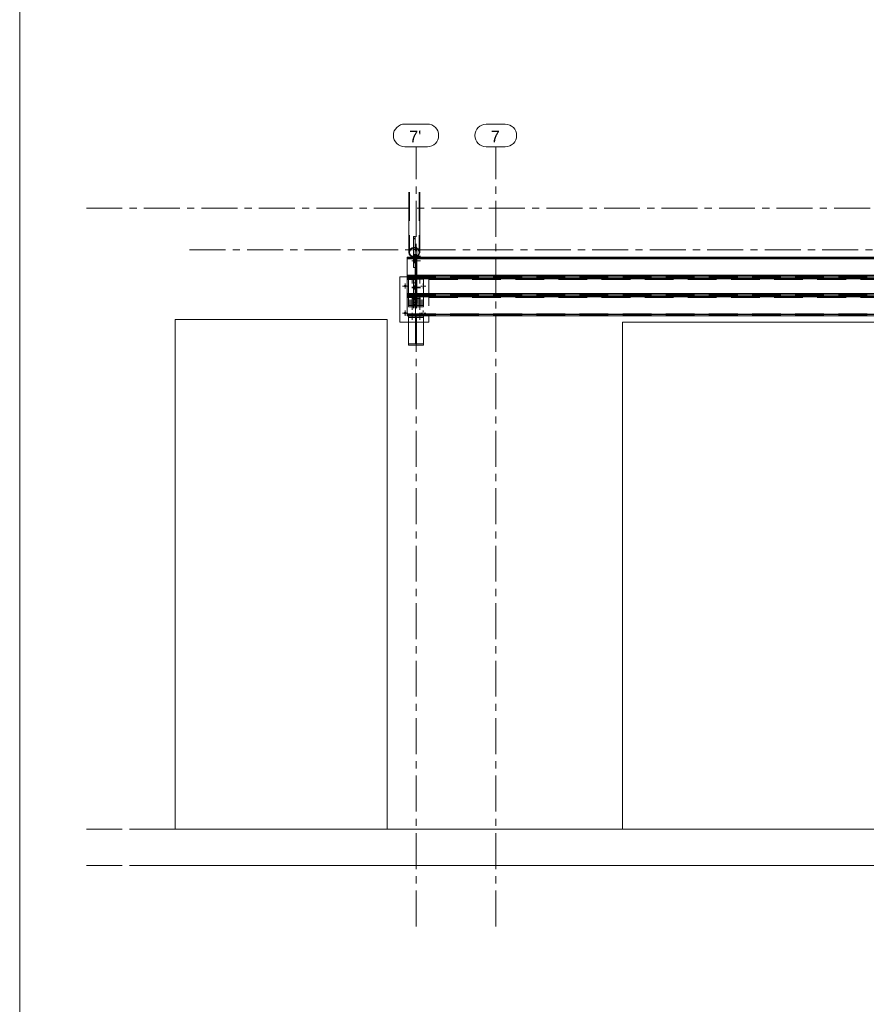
# Model space of a CAD drawing. Header units: millimetres. Extents: x 3 to 1173, y 5 to 825.
# Tile 1 of 22: x 5 to 192, y 223 to 440. Entities that reach past the tile are written whole.
import ezdxf

# ---------------------------------------------------------------- set-up
doc = ezdxf.new("R2010")
doc.units = ezdxf.units.MM
doc.linetypes.add('AXES', pattern=[12.7, 7.9375, -1.5875, 1.5875, -1.5875])
doc.linetypes.add('INTERROMPUX2', pattern=[9.525, 6.35, -3.175])
for name, color, linetype, lineweight in [('Boulon', 7, 'Continuous', 0), ('Classe 1', 7, 'Continuous', 0), ('Classe 2', 1, 'Continuous', 0), ('Feuille dessin', 5, 'Continuous', 0), ('Maillage', 1, 'Continuous', 0)]:
    doc.layers.add(name, color=color, linetype=linetype, lineweight=lineweight)
doc.styles.add('ARIAL', font='ARIAL.TTF')

# ---------------------------------------------------------------- blocks, each defined once
blk = doc.blocks.new('*A28')
at = {"layer": 'Feuille dessin', "linetype": 'Continuous', "lineweight": 0}
blk.add_line((5, 825), (5, 5), dxfattribs=at)
blk = doc.blocks.new('*A145')
at = {"layer": 'Maillage', "linetype": 'AXES', "lineweight": 0}
blk.add_line((19.72, 253.25), (618.6, 253.25), dxfattribs=at)
blk = doc.blocks.new('*A146')
at = {"layer": 'Maillage', "linetype": 'AXES', "lineweight": 0}
blk.add_line((19.72, 261.25), (618.6, 261.25), dxfattribs=at)
blk = doc.blocks.new('*A147')
at = {"layer": 'Maillage', "linetype": 'AXES', "lineweight": 0}
blk.add_line((19.72, 398.45), (618.6, 398.45), dxfattribs=at)
blk = doc.blocks.new('*A148')
at = {"layer": 'Maillage', "linetype": 'AXES', "lineweight": 0}
blk.add_line((42.52, 253.25), (618.6, 253.25), dxfattribs=at)
blk = doc.blocks.new('*A149')
at = {"layer": 'Maillage', "linetype": 'AXES', "lineweight": 0}
blk.add_line((42.52, 261.25), (618.6, 261.25), dxfattribs=at)
blk = doc.blocks.new('*A150')
at = {"layer": 'Maillage', "linetype": 'AXES', "lineweight": 0}
blk.add_line((42.52, 389.25), (568.84, 389.25), dxfattribs=at)
blk = doc.blocks.new('*A151')
at = {"layer": 'Classe 1', "linetype": 'Continuous', "lineweight": 0}
for p, q in [((86.12, 373.85), (39.32, 373.85)), ((39.32, 373.85), (39.32, 261.25)), ((86.12, 261.25), (86.12, 373.85)), ((217.72, 373.25), (138.12, 373.25)), ((138.12, 373.25), (138.12, 261.25)), ((39.32, 261.25), (29.72, 261.25)), ((86.12, 261.25), (138.12, 261.25))]:
    blk.add_line(p, q, dxfattribs=at)
blk = doc.blocks.new('*A152')
at = {"layer": 'Classe 2', "linetype": 'Continuous', "lineweight": 0}
for p, q in [((90.52, 387.62), (90.52, 383.62)), ((90.52, 387.62), (91.92, 387.62)), ((90.52, 387.48), (91.92, 387.48)), ((92.72, 387.62), (518.64, 387.62)), ((92.72, 387.48), (518.64, 387.48)), ((90.52, 387.23), (91.92, 387.23)), ((92.72, 387.23), (518.64, 387.23))]:
    blk.add_line(p, q, dxfattribs=at)
at = {"layer": 'Classe 2', "linetype": 'INTERROMPUX2', "lineweight": 0}
for p, q in [((90.52, 387.37), (520.84, 387.37)), ((90.52, 387.3), (520.84, 387.3)), ((90.52, 387.3), (520.84, 387.3)), ((91.92, 387.62), (92.72, 387.62)), ((91.92, 387.48), (92.72, 387.48)), ((91.92, 387.23), (92.72, 387.23)), ((90.52, 383.62), (90.52, 382.69)), ((90.52, 383.08), (520.84, 383.08)), ((90.52, 383.01), (520.84, 383.01)), ((90.52, 383.01), (520.84, 383.01)), ((520.84, 382.94), (90.52, 382.94)), ((90.52, 382.83), (520.84, 382.83)), ((520.84, 382.69), (90.52, 382.69))]:
    blk.add_line(p, q, dxfattribs=at)
blk = doc.blocks.new('*A153')
at = {"layer": 'Classe 2', "linetype": 'Continuous', "lineweight": 0}
for p, q in [((90.52, 383.62), (90.52, 379.63)), ((90.52, 383.62), (92.32, 383.62)), ((90.52, 383.49), (92.32, 383.49)), ((90.52, 383.24), (92.32, 383.24)), ((92.72, 383.62), (518.64, 383.62)), ((92.72, 383.49), (518.64, 383.49)), ((92.72, 383.24), (518.64, 383.24))]:
    blk.add_line(p, q, dxfattribs=at)
at = {"layer": 'Classe 2', "linetype": 'INTERROMPUX2', "lineweight": 0}
for p, q in [((90.52, 383.37), (520.84, 383.37)), ((90.52, 383.31), (520.84, 383.31)), ((90.52, 383.3), (520.84, 383.3)), ((92.32, 383.62), (92.72, 383.62)), ((92.32, 383.49), (92.72, 383.49)), ((92.32, 383.24), (92.72, 383.24)), ((90.52, 379.63), (90.52, 378.7)), ((90.52, 379.08), (520.84, 379.08)), ((90.52, 379.02), (520.84, 379.02)), ((90.52, 379.01), (520.84, 379.01)), ((520.84, 378.95), (90.52, 378.95)), ((90.52, 378.83), (520.84, 378.83)), ((520.84, 378.7), (90.52, 378.7))]:
    blk.add_line(p, q, dxfattribs=at)
blk = doc.blocks.new('*A155')
at = {"layer": 'Classe 1', "linetype": 'Continuous', "lineweight": 0}
for p, q in [((242.52, 261.25), (29.72, 261.25)), ((29.72, 253.25), (373.72, 253.25))]:
    blk.add_line(p, q, dxfattribs=at)
blk = doc.blocks.new('*A156')
at = {"layer": 'Classe 2', "linetype": 'Continuous', "lineweight": 0}
for p, q in [((90.52, 379.63), (90.52, 374.7)), ((90.52, 379.63), (520.84, 379.63)), ((90.52, 379.49), (520.84, 379.49)), ((90.52, 379.24), (520.84, 379.24)), ((90.52, 375.01), (520.84, 375.01)), ((520.84, 374.95), (90.52, 374.95)), ((90.52, 374.7), (244.48, 374.7))]:
    blk.add_line(p, q, dxfattribs=at)
at = {"layer": 'Classe 2', "linetype": 'INTERROMPUX2', "lineweight": 0}
for p, q in [((90.52, 379.37), (520.84, 379.37)), ((90.52, 379.31), (520.84, 379.31)), ((90.52, 379.3), (520.84, 379.3)), ((90.52, 375.08), (520.84, 375.08)), ((90.52, 375.02), (520.84, 375.02)), ((90.52, 374.83), (520.84, 374.83))]:
    blk.add_line(p, q, dxfattribs=at)
blk = doc.blocks.new('*A186')
at = {"layer": 'Classe 2', "linetype": 'INTERROMPUX2', "lineweight": 0}
for p, q in [((90.88, 383.04), (90.88, 374.7)), ((90.88, 383.04), (94.16, 383.04)), ((94.16, 383.04), (94.16, 374.7)), ((92.42, 382.75), (90.88, 382.75)), ((92.42, 374.3), (92.42, 382.75)), ((94.16, 382.75), (92.62, 382.75)), ((92.62, 382.75), (92.62, 374.3)), ((90.88, 376.93), (92.42, 376.93)), ((90.88, 376.63), (94.16, 376.63)), ((92.62, 376.93), (94.16, 376.93)), ((90.88, 374.95), (90.88, 374.7)), ((94.16, 375.08), (94.16, 374.6))]:
    blk.add_line(p, q, dxfattribs=at)
at = {"layer": 'Classe 2', "linetype": 'Continuous', "lineweight": 0}
for p, q in [((90.88, 374.7), (90.88, 374.3)), ((90.88, 374.6), (94.16, 374.6)), ((90.88, 374.3), (90.88, 368.19)), ((90.88, 374.3), (92.42, 374.3)), ((92.42, 374.3), (92.42, 368.49)), ((92.62, 374.3), (94.16, 374.3)), ((92.62, 374.3), (92.62, 368.49)), ((94.16, 374.7), (94.16, 368.19)), ((90.88, 368.49), (92.42, 368.49)), ((90.88, 368.19), (94.16, 368.19)), ((92.62, 368.49), (94.16, 368.49))]:
    blk.add_line(p, q, dxfattribs=at)
blk = doc.blocks.new('*A204')
at = {"layer": 'Boulon', "linetype": 'Continuous', "lineweight": 0}
for p, q in [((91.68, 375.35), (91.68, 373.85)), ((91.68, 375.28), (91.68, 373.78)), ((93.36, 375.35), (93.36, 373.85)), ((93.36, 375.28), (93.36, 373.78))]:
    blk.add_line(p, q, dxfattribs=at)
blk = doc.blocks.new('*A206')
at = {"layer": 'Maillage', "linetype": 'AXES', "lineweight": 0}
blk.add_line((110.12, 239.73), (110.12, 412.01), dxfattribs=at)
at = {"layer": 'Maillage', "style": 'ARIAL'}
blk.add_text('7', height=2.55, dxfattribs=at).set_placement((109.01, 413.01))
blk = doc.blocks.new('*A207')
at = {"layer": 'Maillage', "linetype": 'Continuous', "lineweight": 0}
for p, q in [((108.01, 417.01), (112.23, 417.01)), ((108.01, 412.01), (112.23, 412.01))]:
    blk.add_line(p, q, dxfattribs=at)
for centre, start, end in [((108.01, 414.51), 90, 270), ((112.23, 414.51), 270, 90)]:
    blk.add_arc(centre, 2.5, start, end, dxfattribs=at)
blk = doc.blocks.new('*A210')
at = {"layer": 'Maillage', "linetype": 'AXES', "lineweight": 0}
blk.add_line((92.52, 239.73), (92.52, 412.03), dxfattribs=at)
at = {"layer": 'Maillage', "style": 'ARIAL'}
blk.add_text("7'", height=2.55, dxfattribs=at).set_placement((91.02, 413.03))
blk = doc.blocks.new('*A211')
at = {"layer": 'Maillage', "linetype": 'Continuous', "lineweight": 0}
for p, q in [((90.02, 417.03), (95.01, 417.03)), ((90.02, 412.03), (95.01, 412.03))]:
    blk.add_line(p, q, dxfattribs=at)
for centre, start, end in [((90.02, 414.53), 90, 270), ((95.01, 414.53), 270, 90)]:
    blk.add_arc(centre, 2.5, start, end, dxfattribs=at)
blk = doc.blocks.new('*A231')
at = {"layer": 'Classe 2', "linetype": 'Continuous', "lineweight": 0}
for p, q in [((90.91, 388.67), (90.91, 402.01)), ((93.32, 388.67), (93.32, 402.01)), ((91.27, 389.44), (91, 389.09)), ((91.66, 389.68), (91.27, 389.44)), ((91.36, 389.36), (91.71, 389.57)), ((91.92, 389.72), (91.66, 389.68)), ((91.71, 389.57), (91.92, 389.61)), ((92.72, 389.59), (92.97, 389.44)), ((92.72, 389.46), (92.88, 389.36)), ((93.23, 389.09), (92.97, 389.44)), ((91, 389.09), (90.91, 388.67)), ((90.91, 388.67), (91, 388.26)), ((91, 388.26), (91.27, 387.9)), ((91.04, 388.67), (91.12, 389.04)), ((91.12, 388.3), (91.04, 388.67)), ((91.12, 389.04), (91.36, 389.36)), ((91.36, 387.98), (91.12, 388.3)), ((91.27, 387.9), (91.66, 387.67)), ((91.71, 387.77), (91.36, 387.98)), ((91.66, 387.67), (91.92, 387.62)), ((91.92, 387.74), (91.71, 387.77)), ((92.72, 387.89), (92.88, 387.98)), ((92.72, 387.75), (92.97, 387.9)), ((92.88, 389.36), (93.11, 389.04)), ((93.11, 388.3), (92.88, 387.98)), ((92.97, 387.9), (93.23, 388.26)), ((93.11, 389.04), (93.2, 388.67)), ((93.2, 388.67), (93.11, 388.3)), ((93.32, 388.67), (93.23, 389.09)), ((93.23, 388.26), (93.32, 388.67))]:
    blk.add_line(p, q, dxfattribs=at)
at = {"layer": 'Classe 2', "linetype": 'INTERROMPUX2', "lineweight": 0}
for p, q in [((91.04, 402.01), (91.04, 388.67)), ((93.2, 402.01), (93.2, 388.67)), ((92.12, 391.83), (91.92, 391.79)), ((91.92, 391.79), (91.92, 387.62)), ((91.92, 391.68), (92.12, 391.71)), ((92.32, 391.79), (92.12, 391.83)), ((92.12, 391.71), (92.32, 391.68)), ((92.32, 391.79), (92.32, 387.62)), ((92.12, 389.77), (91.92, 389.8)), ((91.92, 389.69), (92.12, 389.65)), ((92.32, 389.8), (92.12, 389.77)), ((92.12, 389.65), (92.32, 389.69)), ((92.32, 389.72), (92.58, 389.68)), ((92.32, 389.61), (92.53, 389.57)), ((92.53, 389.57), (92.72, 389.46)), ((92.58, 389.68), (92.72, 389.59)), ((92.32, 387.74), (92.53, 387.77)), ((92.32, 387.62), (92.58, 387.67)), ((92.53, 387.77), (92.72, 387.89)), ((92.58, 387.67), (92.72, 387.75))]:
    blk.add_line(p, q, dxfattribs=at)
blk = doc.blocks.new('*A232')
at = {"layer": 'Boulon', "linetype": 'INTERROMPUX2', "lineweight": 0}
for p, q in [((91.68, 383.35), (91.68, 381.85)), ((91.68, 383.27), (91.68, 381.78)), ((93.36, 383.35), (93.36, 381.85)), ((93.36, 383.27), (93.36, 381.78))]:
    blk.add_line(p, q, dxfattribs=at)
blk = doc.blocks.new('*A233')
at = {"layer": 'Boulon', "linetype": 'INTERROMPUX2', "lineweight": 0}
for p, q in [((91.68, 379.35), (91.68, 377.85)), ((91.68, 379.28), (91.68, 377.78)), ((93.36, 379.35), (93.36, 377.85)), ((93.36, 379.28), (93.36, 377.78))]:
    blk.add_line(p, q, dxfattribs=at)
blk = doc.blocks.new('*A234')
at = {"layer": 'Boulon'}
for points in [[(89.84, 381.26), (89.84, 381.27), (89.84, 381.29), (89.84, 381.3), (89.85, 381.31), (89.85, 381.33), (89.85, 381.34), (89.86, 381.35), (89.87, 381.37), (89.87, 381.38), (89.88, 381.39), (89.89, 381.4), (89.89, 381.41), (89.9, 381.42), (89.91, 381.43), (89.92, 381.44), (89.93, 381.45), (89.94, 381.46), (89.95, 381.47), (89.96, 381.48), (89.97, 381.49), (89.99, 381.49), (90, 381.5), (90.01, 381.5), (90.02, 381.51), (90.04, 381.51), (90.05, 381.52), (90.06, 381.52), (90.08, 381.52), (90.09, 381.52), (90.1, 381.53), (90.12, 381.53), (90.13, 381.53), (90.15, 381.52), (90.16, 381.52), (90.17, 381.52), (90.19, 381.52), (90.2, 381.51), (90.21, 381.51), (90.23, 381.5), (90.24, 381.5), (90.25, 381.49), (90.26, 381.49), (90.27, 381.48), (90.29, 381.47), (90.3, 381.46), (90.31, 381.45), (90.32, 381.44), (90.33, 381.43), (90.33, 381.42), (90.34, 381.41), (90.35, 381.4), (90.36, 381.39), (90.37, 381.38), (90.37, 381.37), (90.38, 381.35), (90.38, 381.34), (90.39, 381.33), (90.39, 381.31), (90.39, 381.3), (90.4, 381.29), (90.4, 381.27), (90.4, 381.26), (90.4, 381.25), (90.4, 381.23), (90.4, 381.22), (90.4, 381.2), (90.39, 381.19), (90.39, 381.18), (90.39, 381.16), (90.38, 381.15), (90.38, 381.14), (90.37, 381.13), (90.37, 381.11), (90.36, 381.1), (90.35, 381.09), (90.34, 381.08), (90.33, 381.07), (90.33, 381.06), (90.32, 381.05), (90.31, 381.04), (90.3, 381.03), (90.29, 381.02), (90.27, 381.01), (90.26, 381.01), (90.25, 381), (90.24, 380.99), (90.23, 380.99), (90.21, 380.98), (90.2, 380.98), (90.19, 380.97), (90.17, 380.97), (90.16, 380.97), (90.15, 380.97), (90.13, 380.97), (90.12, 380.97), (90.1, 380.97), (90.09, 380.97), (90.08, 380.97), (90.06, 380.97), (90.05, 380.97), (90.04, 380.98), (90.02, 380.98), (90.01, 380.99), (90, 380.99), (89.99, 381), (89.97, 381.01), (89.96, 381.01), (89.95, 381.02), (89.94, 381.03), (89.93, 381.04), (89.92, 381.05), (89.91, 381.06), (89.9, 381.07), (89.89, 381.08), (89.89, 381.09), (89.88, 381.1), (89.87, 381.11), (89.87, 381.13), (89.86, 381.14), (89.85, 381.15), (89.85, 381.16), (89.85, 381.18), (89.84, 381.19), (89.84, 381.2), (89.84, 381.22), (89.84, 381.23), (89.84, 381.25)], [(89.84, 375.26), (89.84, 375.27), (89.84, 375.29), (89.84, 375.3), (89.85, 375.31), (89.85, 375.33), (89.85, 375.34), (89.86, 375.35), (89.87, 375.37), (89.87, 375.38), (89.88, 375.39), (89.89, 375.4), (89.89, 375.41), (89.9, 375.42), (89.91, 375.43), (89.92, 375.44), (89.93, 375.45), (89.94, 375.46), (89.95, 375.47), (89.96, 375.48), (89.97, 375.49), (89.99, 375.49), (90, 375.5), (90.01, 375.5), (90.02, 375.51), (90.04, 375.51), (90.05, 375.52), (90.06, 375.52), (90.08, 375.52), (90.09, 375.52), (90.1, 375.53), (90.12, 375.53), (90.13, 375.53), (90.15, 375.52), (90.16, 375.52), (90.17, 375.52), (90.19, 375.52), (90.2, 375.51), (90.21, 375.51), (90.23, 375.5), (90.24, 375.5), (90.25, 375.49), (90.26, 375.49), (90.27, 375.48), (90.29, 375.47), (90.3, 375.46), (90.31, 375.45), (90.32, 375.44), (90.33, 375.43), (90.33, 375.42), (90.34, 375.41), (90.35, 375.4), (90.36, 375.39), (90.37, 375.38), (90.37, 375.37), (90.38, 375.35), (90.38, 375.34), (90.39, 375.33), (90.39, 375.31), (90.39, 375.3), (90.4, 375.29), (90.4, 375.27), (90.4, 375.26), (90.4, 375.25), (90.4, 375.23), (90.4, 375.22), (90.4, 375.2), (90.39, 375.19), (90.39, 375.18), (90.39, 375.16), (90.38, 375.15), (90.38, 375.14), (90.37, 375.13), (90.37, 375.11), (90.36, 375.1), (90.35, 375.09), (90.34, 375.08), (90.33, 375.07), (90.33, 375.06), (90.32, 375.05), (90.31, 375.04), (90.3, 375.03), (90.29, 375.02), (90.27, 375.01), (90.26, 375.01), (90.25, 375), (90.24, 374.99), (90.23, 374.99), (90.21, 374.98), (90.2, 374.98), (90.19, 374.97), (90.17, 374.97), (90.16, 374.97), (90.15, 374.97), (90.13, 374.97), (90.12, 374.97), (90.1, 374.97), (90.09, 374.97), (90.08, 374.97), (90.06, 374.97), (90.05, 374.97), (90.04, 374.98), (90.02, 374.98), (90.01, 374.99), (90, 374.99), (89.99, 375), (89.97, 375.01), (89.96, 375.01), (89.95, 375.02), (89.94, 375.03), (89.93, 375.04), (89.92, 375.05), (89.91, 375.06), (89.9, 375.07), (89.89, 375.08), (89.89, 375.09), (89.88, 375.1), (89.87, 375.11), (89.87, 375.13), (89.86, 375.14), (89.85, 375.15), (89.85, 375.16), (89.85, 375.18), (89.84, 375.19), (89.84, 375.2), (89.84, 375.22), (89.84, 375.23), (89.84, 375.25)]]:
    blk.add_hatch(color=256, dxfattribs=at).paths.add_polyline_path(points, flags=17)
at = {"layer": 'Boulon', "linetype": 'Continuous', "lineweight": 0}
for p, q in [((90.68, 381.25), (89.56, 381.25)), ((90.12, 380.69), (90.12, 381.81)), ((93.56, 381.25), (93.93, 381.25)), ((94.12, 381.81), (94.12, 381.43)), ((94.12, 380.69), (94.12, 381.06)), ((94.68, 381.25), (94.31, 381.25)), ((90.68, 375.25), (89.56, 375.25)), ((90.12, 374.69), (90.12, 375.81)), ((93.56, 375.25), (93.93, 375.25)), ((94.12, 375.81), (94.12, 375.43)), ((94.12, 374.69), (94.12, 375.06)), ((94.68, 375.25), (94.31, 375.25))]:
    blk.add_line(p, q, dxfattribs=at)
blk = doc.blocks.new('*A235')
at = {"layer": 'Boulon', "linetype": 'INTERROMPUX2', "lineweight": 0}
for p, q in [((91.6, 380.98), (93.52, 380.98)), ((91.92, 381.26), (92.32, 381.26)), ((92.42, 381.26), (92.62, 381.26)), ((91.92, 380.7), (92.32, 380.7)), ((92.42, 380.7), (92.62, 380.7))]:
    blk.add_line(p, q, dxfattribs=at)
blk = doc.blocks.new('*A236')
at = {"layer": 'Boulon', "linetype": 'INTERROMPUX2', "lineweight": 0}
for p, q in [((91.6, 380.85), (93.52, 380.85)), ((91.92, 381.13), (92.32, 381.13)), ((92.42, 381.13), (92.62, 381.13)), ((91.92, 380.57), (92.32, 380.57)), ((92.42, 380.57), (92.62, 380.57))]:
    blk.add_line(p, q, dxfattribs=at)
blk = doc.blocks.new('*A237')
at = {"layer": 'Boulon', "linetype": 'INTERROMPUX2', "lineweight": 0}
for p, q in [((91.6, 378.57), (93.52, 378.57)), ((91.92, 378.85), (92.32, 378.85)), ((92.42, 378.85), (92.62, 378.85)), ((91.92, 378.29), (92.32, 378.29)), ((92.42, 378.29), (92.62, 378.29))]:
    blk.add_line(p, q, dxfattribs=at)
blk = doc.blocks.new('*A238')
at = {"layer": 'Boulon', "linetype": 'INTERROMPUX2', "lineweight": 0}
for p, q in [((91.92, 378.73), (92.32, 378.73)), ((92.42, 378.73), (92.62, 378.73)), ((91.6, 378.45), (93.52, 378.45)), ((91.92, 378.17), (92.32, 378.17)), ((92.42, 378.17), (92.62, 378.17))]:
    blk.add_line(p, q, dxfattribs=at)
blk = doc.blocks.new('*A239')
at = {"layer": 'Classe 2', "linetype": 'INTERROMPUX2', "lineweight": 0}
for p, q in [((91.92, 382.74), (91.92, 373.25)), ((91.92, 382.74), (92.32, 382.74)), ((92.32, 381.99), (91.92, 381.99)), ((92.32, 382.74), (92.32, 373.25)), ((91.92, 377.66), (92.32, 377.66)), ((91.92, 377.18), (92.32, 377.18)), ((91.92, 373.25), (92.32, 373.25)), ((92.32, 373.25), (91.92, 373.25))]:
    blk.add_line(p, q, dxfattribs=at)
blk = doc.blocks.new('*A240')
at = {"layer": 'Classe 2', "linetype": 'Continuous', "lineweight": 0}
for p, q in [((88.92, 383.25), (90.52, 383.25)), ((88.92, 383.25), (88.92, 373.25)), ((95.32, 374.7), (95.32, 373.25)), ((88.92, 373.25), (90.88, 373.25)), ((95.32, 373.25), (94.16, 373.25))]:
    blk.add_line(p, q, dxfattribs=at)
at = {"layer": 'Classe 2', "linetype": 'INTERROMPUX2', "lineweight": 0}
for p, q in [((90.52, 383.25), (95.32, 383.25)), ((95.32, 383.25), (95.32, 374.7)), ((90.88, 373.25), (94.16, 373.25))]:
    blk.add_line(p, q, dxfattribs=at)
blk = doc.blocks.new('*A241')
at = {"layer": 'Boulon', "linetype": 'INTERROMPUX2', "lineweight": 0}
for p, q in [((91.68, 378.23), (91.68, 376.31)), ((91.68, 377.91), (91.68, 376)), ((93.36, 378.23), (93.36, 376.31)), ((93.36, 377.91), (93.36, 376))]:
    blk.add_line(p, q, dxfattribs=at)
blk = doc.blocks.new('*A242')
at = {"layer": 'Classe 2', "linetype": 'INTERROMPUX2', "lineweight": 0}
for p, q in [((90.88, 377.09), (90.88, 378.12)), ((90.88, 378.12), (94.16, 378.12)), ((90.88, 377.72), (94.16, 377.72)), ((90.88, 377.49), (94.16, 377.49)), ((90.88, 377.09), (94.16, 377.09)), ((94.16, 378.12), (94.16, 377.09))]:
    blk.add_line(p, q, dxfattribs=at)
blk = doc.blocks.new('*A243')
at = {"layer": 'Boulon'}
for points in [[(91.92, 388.18), (92.32, 388.18), (92.32, 387.44), (91.92, 387.44)], [(92.32, 388.18), (92.72, 388.18), (92.72, 387.44), (92.32, 387.44)], [(91.92, 387.15), (92.32, 387.15), (92.32, 386.4), (91.92, 386.4)], [(92.32, 387.15), (92.72, 387.15), (92.72, 386.4), (92.32, 386.4)]]:
    blk.add_hatch(color=256, dxfattribs=at).paths.add_polyline_path(points, flags=17)
at = {"layer": 'Boulon', "linetype": 'Continuous', "lineweight": 0}
for p, q in [((91.6, 387.81), (93.52, 387.81)), ((91.92, 388.18), (92.32, 388.18)), ((91.92, 387.44), (92.32, 387.44)), ((92.32, 388.18), (92.72, 388.18)), ((92.32, 387.44), (92.72, 387.44)), ((91.6, 386.78), (93.52, 386.78)), ((91.92, 387.15), (92.32, 387.15)), ((91.92, 386.4), (92.32, 386.4)), ((92.32, 387.15), (92.72, 387.15)), ((92.32, 386.4), (92.72, 386.4))]:
    blk.add_line(p, q, dxfattribs=at)
blk = doc.blocks.new('*A244')
at = {"layer": 'Classe 2', "linetype": 'Continuous', "lineweight": 0}
for p, q in [((91.92, 385.35), (91.92, 392.19)), ((91.92, 392.19), (92.32, 392.19)), ((92.32, 392.19), (92.32, 389.77)), ((91.92, 385.35), (92.32, 385.35))]:
    blk.add_line(p, q, dxfattribs=at)
at = {"layer": 'Classe 2', "linetype": 'INTERROMPUX2', "lineweight": 0}
for p, q in [((92.32, 385.35), (92.32, 389.77)), ((91.92, 389.3), (92.32, 389.3))]:
    blk.add_line(p, q, dxfattribs=at)
blk = doc.blocks.new('*A245')
at = {"layer": 'Classe 2', "linetype": 'Continuous', "lineweight": 0}
for p, q in [((92.32, 389.77), (92.32, 379.63)), ((92.32, 389.77), (92.72, 389.77)), ((92.72, 389.77), (92.72, 379.63))]:
    blk.add_line(p, q, dxfattribs=at)
at = {"layer": 'Classe 2', "linetype": 'INTERROMPUX2', "lineweight": 0}
for p, q in [((92.32, 386.88), (92.72, 386.88)), ((92.32, 379.63), (92.32, 377.49)), ((92.72, 379.49), (92.32, 379.49)), ((92.72, 379.63), (92.72, 377.49)), ((92.32, 378.12), (92.72, 378.12)), ((92.72, 377.49), (92.32, 377.49))]:
    blk.add_line(p, q, dxfattribs=at)

msp = doc.modelspace()

# ---------------------------------------------------------------- block references
at = {"lineweight": 0}
for name in ['*A28', '*A211', '*A210', '*A207', '*A206', '*A231', '*A147', '*A244', '*A150', '*A245', '*A152', '*A243', '*A240', '*A153', '*A186', '*A232', '*A234', '*A235', '*A236', '*A239', '*A156', '*A237', '*A238', '*A233', '*A242', '*A241', '*A204', '*A151', '*A146', '*A155', '*A149', '*A145', '*A148']:
    msp.add_blockref(name, (0, 0), dxfattribs=at)

doc.saveas('drawing.dxf')
